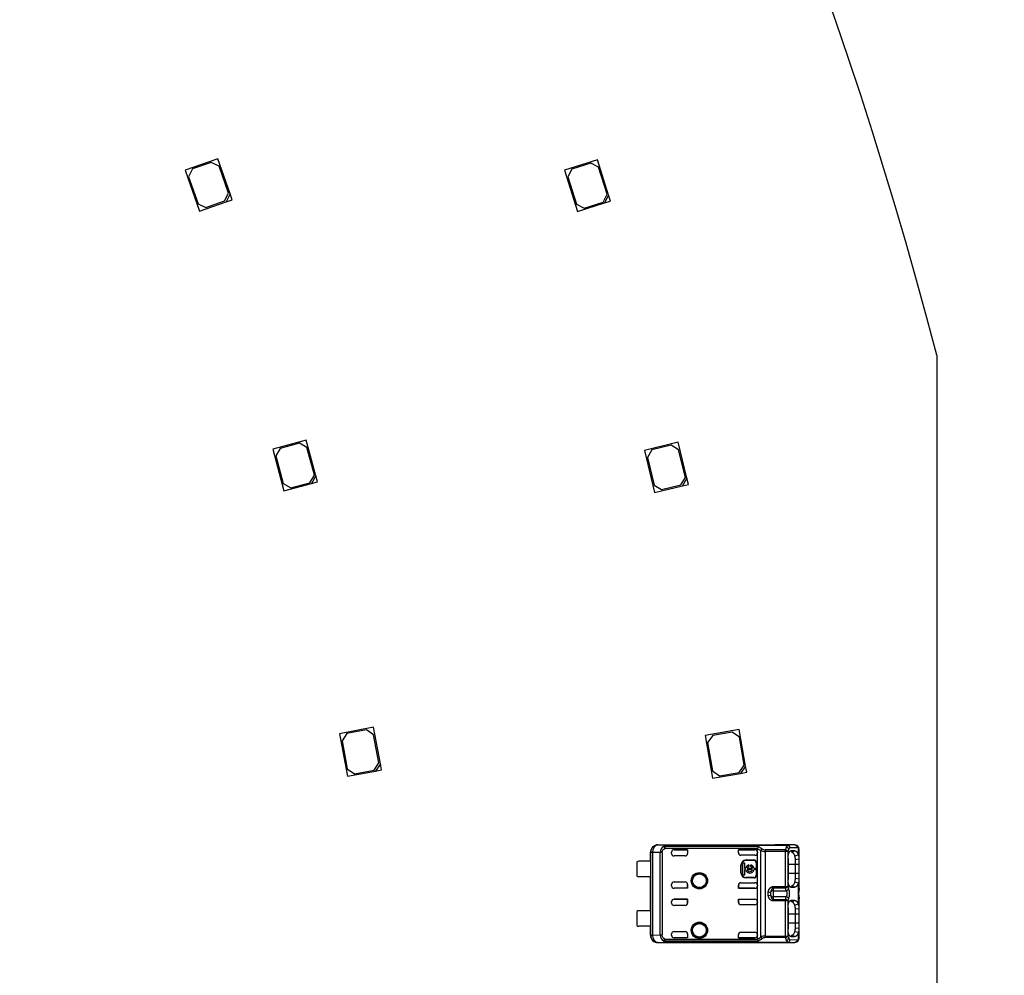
# Model space of a CAD drawing. Header units: millimetres. Extents: x 25 to 1167, y 11 to 816.
# Tile 12 of 18: x 813 to 893, y 315 to 392. Entities that reach past the tile are written whole.
import ezdxf
from ezdxf.enums import TextEntityAlignment as Align

# ---------------------------------------------------------------- set-up
doc = ezdxf.new("R2010")
doc.units = ezdxf.units.MM
doc.layers.add('Default', color=7, linetype='Continuous')
doc.layers.add('RDLED_1_2_740MM_', color=7, linetype='Continuous')
doc.styles.add('SEACAD_Arial', font='arial.ttf')
doc.dimstyles.new('ISO', dxfattribs={"dimtxt": 7.7, "dimasz": 7.7, "dimexe": 3.85, "dimexo": 0, "dimgap": 1.925, "dimtad": 1, "dimtxsty": 'SEACAD_Arial', "dimblk1": '_SE_FILLED', "dimblk2": '_SE_FILLED', "dimsah": 1, "dimcen": 3.85, "dimadec": 0, "dimazin": 0, "dimtfac": 0.5, "dimtdec": 3, "dimtmove": 0, "dimatfit": 3, "dimfxl": 1, "dimarcsym": 0})

# ---------------------------------------------------------------- blocks, each defined once
blk = doc.blocks.new('SE1')
at = {"layer": 'RDLED_1_2_740MM_', "color": 7, "linetype": 'Continuous'}
for p, q in [((829.464, 381.121), (826.821, 380.196)), ((828.931, 380.829), (827.421, 380.3)), ((829.568, 380.522), (828.931, 380.829)), ((830.455, 378.29), (829.464, 381.121)), ((860.112, 381.045), (857.443, 380.198)), ((859.57, 380.768), (858.045, 380.284)), ((860.198, 380.443), (859.57, 380.768)), ((861.019, 378.185), (860.112, 381.045)), ((826.821, 380.196), (827.978, 376.893)), ((827.421, 380.3), (827.114, 379.663)), ((830.328, 378.351), (829.568, 380.522)), ((857.443, 380.198), (858.502, 376.862)), ((858.045, 380.284), (857.72, 379.656)), ((860.894, 378.25), (860.198, 380.443)), ((827.114, 379.663), (827.874, 377.492)), ((857.72, 379.656), (858.416, 377.464)), ((830.021, 377.714), (830.328, 378.351)), ((827.978, 376.893), (830.148, 377.653)), ((828.511, 377.185), (830.021, 377.714)), ((830.455, 378.29), (830.148, 377.653)), ((830.148, 377.653), (830.62, 377.818)), ((830.62, 377.818), (830.455, 378.29)), ((858.502, 376.862), (860.694, 377.557)), ((859.044, 377.138), (860.569, 377.622)), ((860.569, 377.622), (860.894, 378.25)), ((861.019, 378.185), (860.694, 377.557)), ((860.694, 377.557), (861.171, 377.709)), ((861.171, 377.709), (861.019, 378.185)), ((827.874, 377.492), (828.511, 377.185)), ((858.416, 377.464), (859.044, 377.138)), ((887.516, 365.259), (887.516, 276.292)), ((836.609, 358.407), (833.905, 357.682)), ((834.51, 357.741), (834.157, 357.129)), ((836.056, 358.155), (834.51, 357.741)), ((836.668, 357.802), (836.056, 358.155)), ((837.386, 355.509), (836.609, 358.407)), ((837.263, 355.58), (836.668, 357.802)), ((866.626, 358.235), (863.905, 357.573)), ((866.067, 357.996), (864.512, 357.617)), ((866.671, 357.629), (866.067, 357.996)), ((867.336, 355.321), (866.626, 358.235)), ((833.905, 357.682), (834.811, 354.302)), ((834.157, 357.129), (834.752, 354.907)), ((863.905, 357.573), (864.734, 354.172)), ((864.512, 357.617), (864.145, 357.013)), ((864.145, 357.013), (864.689, 354.779)), ((867.215, 355.394), (866.671, 357.629)), ((836.91, 354.968), (837.263, 355.58)), ((837.386, 355.509), (837.032, 354.897)), ((837.515, 355.026), (837.386, 355.509)), ((866.848, 354.79), (867.215, 355.394)), ((867.336, 355.321), (866.969, 354.717)), ((867.454, 354.835), (867.336, 355.321)), ((834.752, 354.907), (835.364, 354.553)), ((834.811, 354.302), (837.032, 354.897)), ((835.364, 354.553), (836.91, 354.968)), ((837.032, 354.897), (837.515, 355.026)), ((864.689, 354.779), (865.293, 354.411)), ((864.734, 354.172), (866.969, 354.717)), ((865.293, 354.411), (866.848, 354.79)), ((866.969, 354.717), (867.454, 354.835)), ((842.036, 335.223), (839.285, 334.702)), ((839.285, 334.702), (839.936, 331.263)), ((839.893, 334.716), (839.495, 334.131)), ((841.465, 335.013), (839.893, 334.716)), ((842.05, 334.615), (841.465, 335.013)), ((842.594, 332.275), (842.036, 335.223)), ((871.569, 335.034), (868.81, 334.558)), ((870.995, 334.834), (869.418, 334.562)), ((871.573, 334.426), (870.995, 334.834)), ((872.079, 332.078), (871.569, 335.034)), ((839.495, 334.131), (839.923, 331.871)), ((842.477, 332.355), (842.05, 334.615)), ((868.81, 334.558), (869.405, 331.109)), ((869.418, 334.562), (869.01, 333.984)), ((869.01, 333.984), (869.401, 331.717)), ((871.963, 332.159), (871.573, 334.426)), ((842.079, 331.771), (842.477, 332.355)), ((842.594, 332.275), (842.196, 331.691)), ((842.687, 331.784), (842.594, 332.275)), ((839.923, 331.871), (840.507, 331.473)), ((839.936, 331.263), (842.196, 331.691)), ((840.507, 331.473), (842.079, 331.771)), ((842.196, 331.691), (842.687, 331.784)), ((869.401, 331.717), (869.979, 331.31)), ((869.405, 331.109), (871.671, 331.5)), ((869.979, 331.31), (871.556, 331.582)), ((871.556, 331.582), (871.963, 332.159)), ((872.079, 332.078), (871.671, 331.5)), ((871.671, 331.5), (872.164, 331.585)), ((872.164, 331.585), (872.079, 332.078)), ((864.396, 324.407), (864.396, 325.132)), ((864.411, 325.132), (864.396, 325.132)), ((864.411, 325.117), (864.411, 325.132)), ((864.411, 325.117), (864.413, 325.115)), ((864.553, 325.115), (864.413, 325.115)), ((864.413, 318.449), (864.413, 325.115)), ((865.175, 325.11), (864.553, 325.115)), ((864.553, 325.115), (864.553, 318.449)), ((864.996, 325.732), (874.446, 325.732)), ((864.996, 325.732), (865.013, 325.715)), ((865.684, 325.708), (865.013, 325.715)), ((865.328, 325.109), (865.175, 325.109)), ((865.175, 318.455), (865.175, 325.109)), ((865.328, 325.109), (865.328, 318.455)), ((865.47, 325.603), (865.556, 325.438)), ((865.556, 325.617), (873.089, 325.617)), ((865.556, 325.617), (865.556, 325.438)), ((873.031, 325.438), (865.556, 325.438)), ((865.684, 325.708), (875.472, 325.708)), ((865.684, 325.708), (865.684, 325.703)), ((865.684, 325.703), (875.472, 325.703)), ((866.096, 325.032), (866.096, 325.137)), ((866.296, 325.337), (867.396, 325.337)), ((866.296, 325.337), (866.296, 325.336)), ((867.389, 325.336), (866.296, 325.336)), ((867.389, 325.336), (867.396, 325.337)), ((867.389, 325.336), (867.389, 325.032)), ((867.396, 325.337), (867.396, 325.032)), ((871.496, 325.092), (871.496, 325.337)), ((871.496, 325.337), (872.829, 325.337)), ((871.503, 325.336), (871.496, 325.337)), ((872.829, 325.336), (871.503, 325.336)), ((871.503, 325.084), (871.503, 325.336)), ((872.829, 325.336), (872.829, 325.337)), ((873.029, 325.42), (873.031, 325.438)), ((873.029, 325.137), (873.029, 325.42)), ((873.029, 325.42), (873.312, 325.275)), ((873.029, 325.137), (873.029, 325.092)), ((873.089, 325.617), (873.425, 325.418)), ((873.312, 318.289), (873.312, 325.275)), ((875.292, 325.323), (873.652, 325.323)), ((873.652, 325.323), (873.652, 325.198)), ((873.652, 325.198), (873.652, 318.366)), ((875.292, 325.198), (873.652, 325.198)), ((874.446, 325.722), (874.446, 325.732)), ((874.446, 325.722), (874.453, 325.722)), ((876.054, 325.722), (874.446, 325.722)), ((875.292, 325.323), (875.366, 325.548)), ((875.292, 325.198), (875.292, 325.323)), ((875.292, 322.366), (875.292, 325.198)), ((875.48, 325.198), (875.292, 325.198)), ((875.366, 325.548), (875.472, 325.703)), ((876.054, 325.722), (875.472, 325.708)), ((875.472, 325.703), (875.472, 325.708)), ((875.48, 325.198), (875.48, 322.366)), ((875.66, 325.508), (876.242, 325.522)), ((876.052, 325.245), (875.723, 325.242)), ((875.769, 325.145), (876.052, 325.245)), ((876.054, 325.722), (876.148, 325.672)), ((876.336, 324.924), (876.336, 325.482)), ((876.396, 324.573), (876.396, 325.326)), ((863.296, 324.357), (863.296, 323.207)), ((864.398, 324.407), (863.446, 324.407)), ((864.398, 324.407), (864.398, 323.157)), ((867.196, 324.832), (866.296, 324.832)), ((867.389, 325.032), (867.396, 325.032)), ((871.503, 325.084), (871.496, 325.092)), ((872.829, 324.892), (871.696, 324.892)), ((872.129, 324.508), (872.729, 324.508)), ((872.129, 324.508), (872.129, 324.482)), ((872.129, 324.482), (872.729, 324.482)), ((872.729, 324.482), (872.729, 324.508)), ((873.029, 322.472), (873.029, 325.092)), ((875.501, 324.631), (875.501, 322.931)), ((876.055, 324.852), (876.336, 324.923)), ((876.396, 324.573), (876.097, 324.533)), ((876.097, 324.132), (876.097, 324.533)), ((876.396, 324.132), (876.396, 324.573)), ((871.703, 323.482), (871.703, 324.082)), ((871.729, 324.082), (871.703, 324.082)), ((871.729, 323.482), (871.729, 324.082)), ((871.848, 323.286), (871.848, 324.274)), ((871.848, 324.274), (871.981, 324.274)), ((871.981, 324.274), (871.981, 323.846)), ((871.981, 323.846), (872.083, 323.846)), ((872.083, 323.713), (871.981, 323.713)), ((871.981, 323.713), (871.981, 323.286)), ((872.208, 323.846), (872.621, 323.846)), ((872.621, 323.713), (872.208, 323.713)), ((872.331, 324.107), (872.331, 323.98)), ((872.497, 323.98), (872.497, 324.107)), ((872.745, 323.846), (872.848, 323.846)), ((872.848, 323.713), (872.745, 323.713)), ((872.848, 323.846), (872.848, 323.713)), ((872.956, 324.282), (872.929, 324.282)), ((872.929, 324.282), (872.929, 323.282)), ((872.956, 324.282), (872.956, 323.282)), ((876.097, 324.132), (875.501, 324.132)), ((876.396, 324.132), (876.097, 324.132)), ((876.097, 323.432), (876.097, 324.132)), ((876.396, 323.432), (876.396, 324.132)), ((864.398, 323.157), (863.446, 323.157)), ((864.396, 320.407), (864.396, 323.157)), ((866.296, 322.732), (867.196, 322.732)), ((871.703, 323.482), (871.729, 323.482)), ((871.981, 323.286), (871.848, 323.286)), ((872.729, 323.082), (872.129, 323.082)), ((872.129, 323.082), (872.129, 323.056)), ((872.729, 323.056), (872.129, 323.056)), ((872.729, 323.056), (872.729, 323.082)), ((872.929, 323.282), (872.956, 323.282)), ((875.501, 323.432), (876.097, 323.432)), ((876.336, 322.64), (876.055, 322.712)), ((876.097, 323.432), (876.396, 323.432)), ((876.097, 323.031), (876.097, 323.432)), ((876.097, 323.031), (876.396, 322.991)), ((876.396, 322.991), (876.396, 323.432)), ((876.396, 322.203), (876.396, 322.991)), ((866.096, 322.426), (866.096, 322.532)), ((866.296, 322.228), (866.296, 322.226)), ((867.389, 322.228), (866.296, 322.228)), ((867.396, 322.226), (866.296, 322.226)), ((867.389, 322.228), (867.389, 322.532)), ((867.396, 322.532), (867.389, 322.532)), ((867.389, 322.228), (867.396, 322.226)), ((867.396, 322.532), (867.396, 322.226)), ((871.503, 322.479), (871.496, 322.472)), ((871.496, 322.226), (871.496, 322.472)), ((871.503, 322.228), (871.496, 322.226)), ((871.496, 322.226), (872.829, 322.226)), ((871.503, 322.479), (871.503, 322.228)), ((872.829, 322.228), (871.503, 322.228)), ((871.696, 322.672), (872.829, 322.672)), ((872.829, 322.226), (872.829, 322.228)), ((873.029, 322.472), (873.029, 322.426)), ((873.029, 321.137), (873.029, 322.426)), ((873.903, 321.64), (873.903, 321.924)), ((873.903, 321.924), (874.099, 321.894)), ((874.167, 322.117), (874.099, 321.894)), ((874.296, 322.366), (875.292, 322.366)), ((874.296, 322.366), (874.296, 322.241)), ((875.292, 322.241), (874.296, 322.241)), ((874.296, 322.241), (874.296, 322.028)), ((874.296, 322.028), (874.296, 321.536)), ((874.296, 322.028), (875.36, 322.028)), ((875.292, 322.241), (875.292, 322.366)), ((875.292, 322.366), (875.48, 322.366)), ((875.36, 322.028), (875.292, 322.241)), ((875.441, 322.422), (875.723, 322.322)), ((875.723, 322.322), (876.051, 322.319)), ((876.051, 322.319), (875.769, 322.419)), ((876.336, 320.927), (876.336, 322.639)), ((876.396, 322.203), (876.395, 322.176)), ((866.096, 321.032), (866.096, 321.137)), ((866.296, 321.337), (867.396, 321.337)), ((866.296, 321.337), (866.296, 321.336)), ((867.389, 321.336), (866.296, 321.336)), ((867.389, 321.336), (867.396, 321.337)), ((867.389, 321.032), (867.389, 321.336)), ((867.396, 321.337), (867.396, 321.032)), ((871.496, 321.092), (871.496, 321.337)), ((871.496, 321.337), (872.829, 321.337)), ((871.503, 321.336), (871.496, 321.337)), ((871.503, 321.336), (871.503, 321.085)), ((871.503, 321.336), (872.829, 321.336)), ((872.829, 321.336), (872.829, 321.337)), ((873.029, 321.137), (873.029, 321.092)), ((873.903, 321.64), (874.099, 321.67)), ((874.096, 321.811), (874.096, 321.794)), ((874.096, 321.794), (874.099, 321.67)), ((875.36, 321.536), (874.296, 321.536)), ((874.296, 321.536), (874.296, 321.323)), ((874.296, 321.323), (875.292, 321.323)), ((874.296, 321.323), (874.296, 321.198)), ((875.292, 321.198), (874.296, 321.198)), ((875.292, 321.323), (875.36, 321.536)), ((875.292, 321.198), (875.292, 321.323)), ((875.292, 318.366), (875.292, 321.198)), ((875.48, 321.198), (875.292, 321.198)), ((875.48, 321.198), (875.48, 318.366)), ((876.052, 321.245), (875.723, 321.242)), ((875.769, 321.145), (876.052, 321.245)), ((876.396, 321.388), (876.396, 321.361)), ((876.396, 320.572), (876.396, 321.361)), ((863.296, 320.357), (863.296, 319.207)), ((864.398, 320.407), (863.446, 320.407)), ((864.398, 320.407), (864.398, 319.157)), ((867.196, 320.832), (866.296, 320.832)), ((867.389, 321.032), (867.396, 321.032)), ((871.503, 321.085), (871.496, 321.092)), ((872.829, 320.892), (871.696, 320.892)), ((873.029, 318.472), (873.029, 321.092)), ((875.501, 320.631), (875.501, 318.931)), ((876.335, 320.929), (876.054, 320.856)), ((876.396, 320.573), (876.097, 320.533)), ((876.097, 320.132), (876.097, 320.533)), ((876.396, 320.132), (876.396, 320.573)), ((876.097, 320.132), (875.501, 320.132)), ((876.097, 319.432), (876.097, 320.132)), ((876.396, 320.132), (876.097, 320.132)), ((876.396, 319.432), (876.396, 320.132)), ((864.398, 319.157), (863.446, 319.157)), ((864.396, 318.432), (864.396, 319.157)), ((875.501, 319.432), (876.097, 319.432)), ((876.097, 319.031), (876.097, 319.432)), ((876.097, 319.432), (876.396, 319.432)), ((876.097, 319.031), (876.396, 318.991)), ((876.396, 318.991), (876.396, 319.432)), ((876.396, 318.238), (876.396, 318.991)), ((864.396, 318.432), (864.411, 318.432)), ((864.413, 318.449), (864.411, 318.447)), ((864.411, 318.432), (864.411, 318.447)), ((864.413, 318.449), (864.553, 318.449)), ((864.553, 318.449), (865.175, 318.454)), ((865.175, 318.455), (865.328, 318.455)), ((865.475, 317.971), (865.47, 317.961)), ((865.475, 317.971), (865.556, 318.126)), ((865.556, 318.126), (873.031, 318.126)), ((865.556, 318.126), (865.556, 317.947)), ((873.093, 317.947), (865.556, 317.947)), ((866.096, 318.426), (866.096, 318.532)), ((866.296, 318.732), (867.196, 318.732)), ((866.296, 318.228), (866.296, 318.226)), ((867.389, 318.228), (866.296, 318.228)), ((867.396, 318.226), (866.296, 318.226)), ((867.396, 318.532), (867.389, 318.532)), ((867.389, 318.532), (867.389, 318.228)), ((867.389, 318.228), (867.396, 318.226)), ((867.396, 318.532), (867.396, 318.226)), ((871.503, 318.479), (871.496, 318.472)), ((871.496, 318.226), (871.496, 318.472)), ((871.503, 318.228), (871.496, 318.226)), ((871.496, 318.226), (872.829, 318.226)), ((871.503, 318.228), (871.503, 318.479)), ((872.829, 318.228), (871.503, 318.228)), ((871.696, 318.672), (872.829, 318.672)), ((872.829, 318.226), (872.829, 318.228)), ((873.029, 318.472), (873.029, 318.426)), ((873.029, 318.144), (873.029, 318.426)), ((873.425, 318.146), (873.093, 317.947)), ((873.652, 318.366), (875.292, 318.366)), ((873.652, 318.366), (873.652, 318.241)), ((875.292, 318.241), (873.652, 318.241)), ((875.292, 318.241), (875.292, 318.366)), ((875.292, 318.366), (875.48, 318.366)), ((875.366, 318.016), (875.292, 318.241)), ((875.472, 317.861), (875.366, 318.016)), ((876.242, 318.042), (875.66, 318.056)), ((875.723, 318.322), (876.051, 318.319)), ((876.051, 318.319), (875.769, 318.419)), ((876.336, 318.64), (876.055, 318.712)), ((876.336, 318.082), (876.336, 318.639)), ((865.013, 317.849), (864.996, 317.832)), ((864.996, 317.832), (874.446, 317.832)), ((865.013, 317.849), (865.684, 317.856)), ((865.684, 317.861), (865.684, 317.856)), ((865.684, 317.861), (875.472, 317.861)), ((875.472, 317.856), (865.684, 317.856)), ((874.453, 317.842), (874.446, 317.842)), ((874.446, 317.832), (874.446, 317.842)), ((874.446, 317.842), (876.054, 317.842)), ((875.472, 317.856), (875.472, 317.861)), ((875.472, 317.856), (876.054, 317.842)), ((876.148, 317.892), (876.054, 317.842)), ((876.148, 317.892), (876.168, 317.891))]:
    blk.add_line(p, q, dxfattribs=at)
for centre, radius in [((868.346, 322.832), 0.657), ((868.346, 322.832), 0.586), ((868.346, 322.832), 0.552), ((868.346, 322.832), 0.55), ((868.346, 318.832), 0.657), ((868.346, 318.832), 0.586), ((868.346, 318.832), 0.552), ((868.346, 318.832), 0.55)]:
    blk.add_circle(centre, radius, dxfattribs=at)
for centre, radius, start, end in [((529.516, 271.792), 370, 14.63215, 75.36785), ((865.013, 325.115), 0.6, 90.00397, 179.99564), ((865.756, 325.098), 0.581, 119.45696, 178.84003), ((865.547, 325.404), 0.213, 87.5513, 111.03618), ((873.861, 325.268), 0.848, 155.67344, 168.42445), ((873.687, 325.094), 0.416, 128.93976, 154.24065), ((873.663, 326.029), 0.832, 245.0685, 269.26555), ((873.671, 325.686), 0.363, 227.59532, 267.07757), ((875.262, 325.076), 0.249, 29.27157, 83.17257), ((875.307, 325.293), 0.262, 19.73172, 77.0474), ((875.453, 325.497), 0.207, 3.11472, 84.83647), ((876.38, 324.944), 0.935, 152.0828, 164.23594), ((875.864, 325.229), 0.346, 126.13014, 153.83762), ((876.047, 325.527), 0.195, 358.48459, 87.9947), ((875.996, 325.353), 0.398, 10.8949, 35.05842), ((875.996, 325.353), 0.398, 358.70828, 1.97199), ((863.446, 324.157), 0.25, 90, 126.8699), ((866.296, 325.032), 0.2, 180, 270), ((872.129, 324.082), 0.426, 90, 180), ((872.129, 324.082), 0.4, 90, 180), ((872.729, 324.282), 0.226, 0, 90), ((872.729, 324.282), 0.2, 0, 90), ((875.128, 324.566), 0.97, 358.02487, 17.14654), ((875.657, 324.627), 0.741, 355.76369, 23.6318), ((872.414, 323.78), 0.337, 104.20419, 168.67274), ((872.414, 323.78), 0.337, 191.32726, 348.67274), ((872.414, 323.78), 0.217, 112.43198, 162.21534), ((872.414, 323.78), 0.217, 197.78466, 342.21534), ((872.414, 323.78), 0.337, 11.32726, 75.79581), ((872.414, 323.78), 0.217, 17.78466, 67.56802), ((863.446, 323.407), 0.25, 233.1301, 270), ((866.296, 322.532), 0.2, 90, 180), ((872.129, 323.482), 0.426, 180, 270), ((872.129, 323.482), 0.4, 180, 270), ((872.729, 323.282), 0.2, 270, 0), ((872.729, 323.282), 0.226, 270, 360), ((874.981, 323.017), 1.116, 344.11595, 0.72452), ((875.656, 322.936), 0.742, 336.37261, 4.26267), ((875.262, 322.488), 0.249, 276.8284, 330.72731), ((875.309, 322.276), 0.253, 281.57049, 340.74713), ((874.524, 321.782), 1.103, 338.14838, 21.85169), ((878.235, 321.782), 1.882, 167.92303, 192.10298), ((874.763, 321.826), 0.668, 174.13428, 181.30051), ((875.262, 321.076), 0.249, 29.27675, 83.16842), ((875.309, 321.288), 0.253, 19.2531, 78.42929), ((876.405, 320.936), 0.962, 153.05736, 164.18187), ((863.446, 320.157), 0.25, 90, 126.8699), ((866.296, 321.032), 0.2, 180, 270), ((875.111, 320.565), 0.986, 358.12047, 17.05085), ((875.64, 320.626), 0.758, 355.94968, 23.39562), ((863.446, 319.407), 0.25, 233.1301, 270), ((874.981, 319.017), 1.116, 344.11606, 0.72539), ((875.657, 318.936), 0.741, 336.3608, 4.2684), ((865.013, 318.449), 0.6, 180.00436, 269.99716), ((865.767, 318.474), 0.593, 181.85946, 239.92253), ((865.548, 318.16), 0.213, 248.65961, 272.13865), ((866.296, 318.532), 0.2, 90, 180), ((872.544, 319.442), 1.386, 290.5133, 303.67456), ((873.455, 318.173), 0.427, 186.32785, 211.97261), ((873.662, 317.537), 0.829, 90.69705, 114.96949), ((873.672, 317.874), 0.368, 93.14637, 132.18222), ((875.262, 318.488), 0.249, 276.82926, 330.7266), ((875.315, 318.262), 0.252, 281.66149, 341.57144), ((875.454, 318.067), 0.207, 275.14806, 356.89207), ((876.379, 318.62), 0.934, 195.76195, 207.932), ((875.864, 318.335), 0.346, 206.17127, 233.85879), ((876.047, 318.036), 0.195, 272.00873, 1.51606), ((876.17, 318.058), 0.167, 269.29631, 8.16286), ((876.007, 318.204), 0.385, 325.11137, 1.01187)]:
    blk.add_arc(centre, radius, start, end, dxfattribs=at)
for centre, major_axis, ratio, start_param, end_param in [((864.996, 325.132), (0.424, -0.424), 0.999924, 2.35623, 3.926978), ((865.013, 325.115), (0.006, 0.6), 0.766027, 0.013567, 1.579437), ((866.296, 325.137), (0, -0.2), 0.999994, 3.141593, 4.712389), ((866.296, 325.136), (0, -0.2), 0.999994, 3.141593, 4.712375), ((872.829, 325.137), (0, -0.2), 0.999994, 1.570796, 3.141593), ((872.829, 325.136), (0, -0.2), 0.999994, 1.570796, 3.141593), ((875.472, 325.508), (-0.005, 0.2), 0.939661, 4.689874, 6.25773), ((876.148, 325.482), (-0.134, -0.148), 0.8975, 2.254597, 3.932999), ((876.243, 324.62), (-0.001, -0.902), 0.342128, 2.840825, 3.150345), ((867.189, 325.032), (-0.2, 0), 0.999848, 1.570796, 3.141593), ((867.196, 325.032), (-0.2, 0), 0.999848, 1.570796, 3.141593), ((871.696, 325.092), (0.141, -0.141), 0.999695, 3.926839, 5.497939), ((871.703, 325.085), (0.141, -0.141), 0.999695, 3.932239, 4.712389), ((872.829, 325.092), (0, -0.2), 0.999848, 0, 1.570796), ((867.189, 322.532), (-0.2, 0), 0.999848, 3.141593, 4.712389), ((867.196, 322.532), (-0.2, 0), 0.999848, 3.141593, 4.712389), ((866.296, 322.428), (0, 0.2), 0.999994, 1.570796, 3.141593), ((866.296, 322.426), (0, 0.2), 0.999994, 1.570796, 3.141593), ((871.696, 322.472), (0.141, 0.141), 0.999695, 0.785246, 2.356347), ((871.703, 322.479), (0.141, 0.141), 0.999695, 1.570796, 2.356347), ((872.829, 322.472), (0, 0.2), 0.999848, 4.712389, 6.283185), ((872.829, 322.428), (0, 0.2), 0.999994, 3.141593, 4.712389), ((872.829, 322.426), (0, 0.2), 0.999994, 3.141593, 4.712389), ((874.296, 321.864), (-0.2, 0), 0.821429, 4.712389, 6.100671), ((875.723, 322.978), (0, -0.938), 0.34202, -0.859272, -0.576897), ((866.296, 321.137), (0, -0.2), 0.999994, 3.141593, 4.712389), ((866.296, 321.136), (0, -0.2), 0.999994, 3.141593, 4.712389), ((872.829, 321.137), (0, -0.2), 0.999994, 1.570796, 3.141593), ((872.829, 321.136), (0, -0.2), 0.999994, 1.570796, 3.141593), ((874.296, 321.7), (0.2, 0), 0.821429, 3.324107, 4.712389), ((867.189, 321.032), (-0.2, 0), 0.999848, 1.570796, 3.141593), ((867.196, 321.032), (-0.2, 0), 0.999848, 1.570796, 3.141593), ((871.696, 321.092), (0.141, -0.141), 0.999695, 3.926838, 5.497939), ((871.703, 321.085), (0.141, -0.141), 0.999695, 3.926838, 4.712389), ((872.829, 321.092), (0, -0.2), 0.999848, 0, 1.570796), ((864.996, 318.432), (0.424, 0.424), 0.999924, 2.356207, 3.926956), ((865.013, 318.449), (-0.006, 0.6), 0.766027, 1.562157, 3.128038), ((866.296, 318.428), (0, 0.2), 0.999994, 1.57081, 3.141593), ((866.296, 318.426), (0, 0.2), 0.999994, 1.570796, 3.141593), ((867.189, 318.532), (-0.2, 0), 0.999848, 3.141593, 4.712389), ((867.196, 318.532), (-0.2, 0), 0.999848, 3.141593, 4.712389), ((871.696, 318.472), (0.141, 0.141), 0.999695, 0.785246, 2.356347), ((871.703, 318.479), (0.141, 0.141), 0.999695, 1.570796, 2.356347), ((872.829, 318.472), (0, 0.2), 0.999848, 4.712389, 6.283185), ((872.829, 318.428), (0, 0.2), 0.999994, 3.141593, 4.712389), ((872.829, 318.426), (0, 0.2), 0.999994, 3.141593, 4.712389), ((875.472, 318.056), (0.005, 0.2), 0.939661, 3.166998, 4.734915), ((876.244, 318.942), (0, 0.9), 0.34204, 3.132956, 3.443098), ((876.196, 318.238), (0.2, 0), 0.754543, 6.070649, 6.283069), ((874.446, 318.432), (0, 0.6), 0.999962, 3.141593, 3.453003)]:
    blk.add_ellipse(centre, major_axis=major_axis, ratio=ratio, start_param=start_param, end_param=end_param, dxfattribs=at)
for points, degree in [([(865.328, 325.109), (865.33, 325.155), (865.349, 325.24), (865.425, 325.349), (865.507, 325.41), (865.556, 325.438)], 3), ([(876.336, 322.639), (876.219, 322.32), (876.051, 322.32)], 2), ([(876.052, 321.244), (876.218, 321.246), (876.336, 320.927)], 2), ([(865.556, 318.126), (865.506, 318.155), (865.422, 318.217), (865.348, 318.327), (865.33, 318.411), (865.328, 318.455)], 3), ([(873.029, 318.144), (873.029, 318.142), (873.029, 318.138), (873.03, 318.132), (873.03, 318.128), (873.031, 318.126)], 3), ([(876.336, 318.639), (876.219, 318.32), (876.051, 318.32)], 2)]:
    blk.add_open_spline(points, degree=degree, dxfattribs=at)
for points, degree, knots in [([(865.47, 325.603), (865.478, 325.617), (865.492, 325.642), (865.519, 325.668), (865.551, 325.689), (865.605, 325.705), (865.657, 325.707), (865.684, 325.708)], 3, [0, 0, 0, 0, 0.233305, 0.418726, 0.557587, 0.771407, 1, 1, 1, 1]), ([(865.684, 325.703), (865.673, 325.702), (865.652, 325.7), (865.624, 325.695), (865.601, 325.687), (865.583, 325.675), (865.57, 325.661), (865.56, 325.642), (865.557, 325.626), (865.556, 325.617)], 3, [0, 0, 0, 0, 0.113395, 0.227464, 0.348898, 0.483291, 0.634809, 0.806373, 1, 1, 1, 1]), ([(875.501, 324.631), (875.501, 324.878), (875.565, 325.059), (875.629, 325.242), (875.723, 325.242)], 2, [0, 0, 0, 0.5, 0.5, 1, 1, 1]), ([(876.054, 324.852), (876.044, 324.875), (876.023, 324.92), (875.989, 324.979), (875.951, 325.034), (875.91, 325.08), (875.866, 325.116), (875.819, 325.14), (875.786, 325.143), (875.769, 325.145)], 3, [0, 0, 0, 0, 0.119171, 0.246227, 0.381178, 0.524029, 0.674783, 0.83344, 1, 1, 1, 1]), ([(876.052, 325.244), (876.131, 325.245), (876.207, 325.16), (876.28, 325.077), (876.336, 324.924)], 2, [0, 0, 0, 0.5, 0.5, 1, 1, 1]), ([(876.396, 325.326), (876.395, 325.343), (876.394, 325.378), (876.384, 325.42), (876.366, 325.456), (876.346, 325.473), (876.336, 325.482)], 3, [0, 0, 0, 0, 0.244606, 0.491396, 0.742515, 1, 1, 1, 1]), ([(875.723, 322.321), (875.63, 322.329), (875.566, 322.504), (875.502, 322.677), (875.501, 322.931)], 2, [0, 0, 0, 0.5, 0.5, 1, 1, 1]), ([(875.769, 322.419), (875.783, 322.42), (875.81, 322.422), (875.849, 322.437), (875.886, 322.461), (875.934, 322.504), (875.991, 322.58), (876.033, 322.667), (876.054, 322.711)], 3, [0, 0, 0, 0, 0.13162, 0.259649, 0.384096, 0.504969, 0.752582, 1, 1, 1, 1]), ([(873.903, 321.924), (873.939, 322.113), (874.044, 322.233), (874.094, 322.291), (874.159, 322.326), (874.222, 322.36), (874.296, 322.366)], 2, [0, 0, 0, 0.5, 0.5, 0.75, 0.75, 1, 1, 1]), ([(874.296, 322.241), (874.288, 322.24), (874.273, 322.238), (874.25, 322.226), (874.224, 322.205), (874.195, 322.168), (874.177, 322.136), (874.167, 322.117)], 3, [0, 0, 0, 0, 0.116292, 0.245911, 0.39736, 0.643352, 1, 1, 1, 1]), ([(875.36, 321.536), (875.369, 321.546), (875.386, 321.567), (875.406, 321.607), (875.422, 321.652), (875.432, 321.701), (875.437, 321.753), (875.437, 321.806), (875.432, 321.859), (875.422, 321.909), (875.406, 321.955), (875.386, 321.996), (875.369, 322.018), (875.36, 322.028)], 3, [0, 0, 0, 0, 0.095482, 0.187791, 0.277611, 0.365684, 0.452798, 0.539767, 0.627407, 0.716518, 0.80786, 0.90214, 1, 1, 1, 1]), ([(874.296, 321.198), (874.148, 321.211), (874.042, 321.332), (873.992, 321.389), (873.956, 321.469), (873.92, 321.546), (873.903, 321.64)], 2, [0, 0, 0, 0.5, 0.5, 0.75, 0.75, 1, 1, 1]), ([(874.099, 321.67), (874.103, 321.645), (874.11, 321.596), (874.133, 321.523), (874.16, 321.457), (874.19, 321.402), (874.223, 321.362), (874.258, 321.334), (874.284, 321.327), (874.296, 321.323)], 3, [0, 0, 0, 0, 0.180622, 0.363866, 0.549849, 0.69593, 0.816556, 0.915955, 1, 1, 1, 1]), ([(875.501, 320.631), (875.501, 320.878), (875.565, 321.059), (875.629, 321.242), (875.723, 321.242)], 2, [0, 0, 0, 0.5, 0.5, 1, 1, 1]), ([(876.054, 320.854), (876.044, 320.875), (876.023, 320.92), (875.989, 320.979), (875.951, 321.034), (875.91, 321.08), (875.866, 321.116), (875.819, 321.14), (875.786, 321.143), (875.769, 321.145)], 3, [0, 0, 0, 0, 0.119189, 0.246257, 0.381214, 0.524065, 0.674813, 0.833458, 1, 1, 1, 1]), ([(875.723, 318.321), (875.63, 318.329), (875.566, 318.504), (875.502, 318.677), (875.501, 318.931)], 2, [0, 0, 0, 0.5, 0.5, 1, 1, 1]), ([(865.684, 317.856), (865.669, 317.856), (865.641, 317.857), (865.603, 317.862), (865.57, 317.87), (865.534, 317.884), (865.499, 317.911), (865.481, 317.943), (865.47, 317.961)], 3, [0, 0, 0, 0, 0.122214, 0.238699, 0.352338, 0.466231, 0.68875, 1, 1, 1, 1]), ([(865.556, 317.947), (865.558, 317.935), (865.562, 317.914), (865.579, 317.891), (865.604, 317.876), (865.639, 317.865), (865.669, 317.862), (865.684, 317.861)], 3, [0, 0, 0, 0, 0.264912, 0.488067, 0.676456, 0.841557, 1, 1, 1, 1]), ([(875.769, 318.419), (875.783, 318.42), (875.81, 318.422), (875.849, 318.437), (875.886, 318.461), (875.934, 318.504), (875.991, 318.58), (876.033, 318.667), (876.054, 318.711)], 3, [0, 0, 0, 0, 0.13162, 0.259649, 0.384096, 0.504969, 0.752582, 1, 1, 1, 1]), ([(876.336, 318.082), (876.344, 318.089), (876.36, 318.103), (876.377, 318.129), (876.388, 318.16), (876.395, 318.196), (876.396, 318.224), (876.396, 318.238)], 3, [0, 0, 0, 0, 0.206395, 0.408543, 0.607471, 0.804252, 1, 1, 1, 1])]:
    blk.add_open_spline(points, degree=degree, knots=knots, dxfattribs=at)
blk.add_rational_spline([(873.312, 318.289), (873.339, 318.231), (873.379, 318.179), (873.425, 318.146)], [1.05939443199, 0.980194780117, 0.980201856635, 1.05941566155], degree=3, dxfattribs=at)
blk = doc.blocks.new('DMBLK8')
at = {"layer": 'Default', "linetype": 'Continuous'}
blk.add_hatch(color=7, dxfattribs=at).paths.add_polyline_path([(855.022, 463.377), (849.02, 458.385), (856.316, 461.16)])
at = {"layer": 'Default', "color": 7, "linetype": 'Continuous'}
blk.add_line((529.516, 271.792), (892.961, 484.047), dxfattribs=at)
at = {"layer": 'Default', "color": 7, "linetype": 'Continuous', "style": 'SEACAD_Arial'}
for s, p in [('370', (870.169, 481.882)), ('R', (859.53, 475.669))]:
    blk.add_text(s, height=7.7, rotation=30.28531, dxfattribs=at).set_placement(p, align=Align.TOP_LEFT)
blk = doc.blocks.new('_SE_FILLED')
at = {"color": 0}
blk.add_line((0, 0), (-1, 0), dxfattribs=at)
blk.add_solid([(0, 0), (-1, -0.1665), (-1, 0.1665), (0, 0)], dxfattribs=at)

msp = doc.modelspace()

# ---------------------------------------------------------------- block references
at = {"layer": 'Default'}
msp.add_blockref('SE1', (0, 0), dxfattribs=at)

# ---------------------------------------------------------------- dimensions: what is measured, and where the dimension line sits
at = {"layer": 'Default', "color": 7, "linetype": 'Continuous'}
dim = msp.add_radius_dim(center=(529.516, 271.792), mpoint=(849.02, 458.385), text='\\A1;<>', dimstyle='ISO', override={"dimtolj": 1}, dxfattribs=at)
dim.commit()
dim.dimension.update_dxf_attribs({"geometry": 'DMBLK8', "text_midpoint": (862.057, 465.999), "dimtype": 164})

doc.saveas('drawing.dxf')
